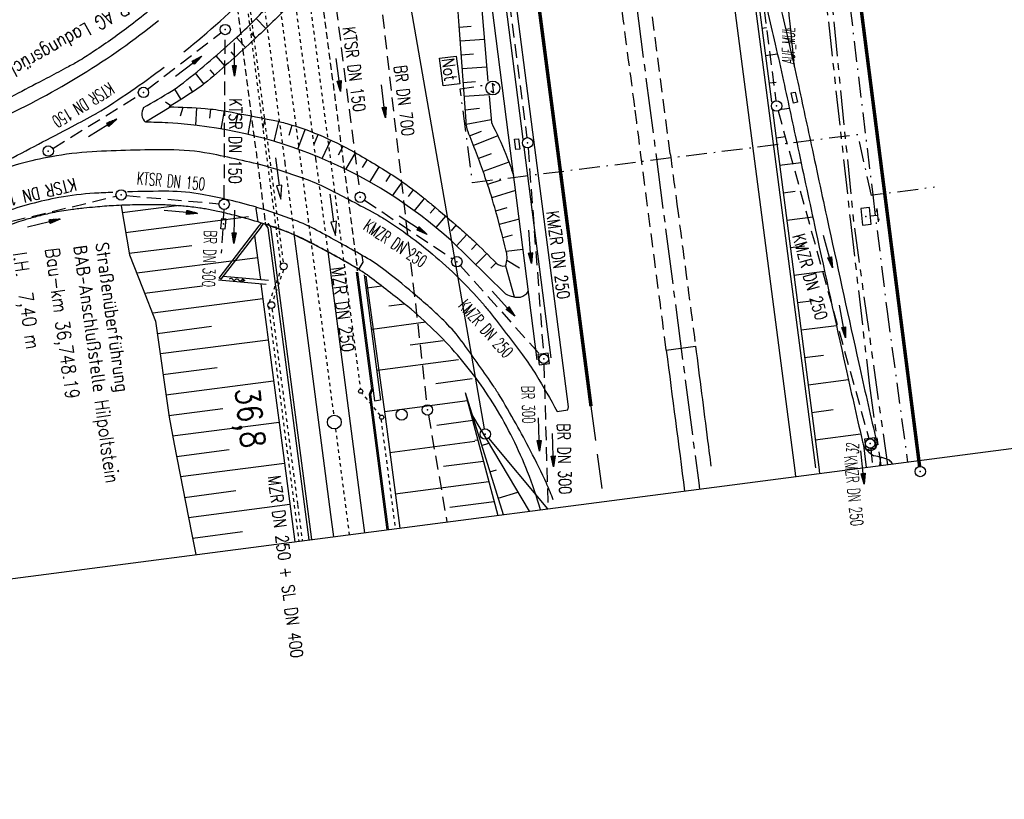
# Model space of a CAD drawing. Extents: x 445979 to 446615, y 447871 to 449065.
# Tile 8 of 47: x 446261 to 446403, y 447871 to 447984. Entities that reach past the tile are written whole.
import ezdxf
from ezdxf.enums import TextEntityAlignment as Align

# ---------------------------------------------------------------- set-up
doc = ezdxf.new("R2010")
doc.units = 0
doc.header["$LTSCALE"] = 2
doc.header["$MEASUREMENT"] = 0
for name, pattern in [('ACAD_ISO03W100', [0.5, 0.25, -0.25]), ('ACAD_ISO10W100W', [0.5, 0.25, -0.25]), ('ACHSE', [5.5, 4, -0.5, 0.5, -0.5]), ('AUSGEZOGEN', [0]), ('BAB-FM2', [2.6, 1.5, -0.5, 0.1, -0.5]), ('EINAUSFÄDELUNG', [3.5, 2.5, -1]), ('GESTRICH-X2', [1.5, 1, -0.5]), ('GESTRICHELT', [0.75, 0.5, -0.25]), ('PHANTOMX2', [5, 2.5, -0.5, 0.5, -0.5, 0.5, -0.5]), ('STRICHLINIEX2', [0.5, 0.25, -0.25])]:
    doc.linetypes.add(name, pattern=pattern)
doc.layers.get('0').update_dxf_attribs({"linetype": 'AUSGEZOGEN'})
for name, color, linetype in [('200-GRENZL-BAB', 7, 'AUSGEZOGEN'), ('200-GRENZP-BAB', 7, 'AUSGEZOGEN'), ('ACHSETOP', 250, 'ACHSE'), ('ANMERKUNG', 7, 'CONTINUOUS'), ('BAB_FM', 5, 'BAB-FM2'), ('BAUWOTOP', 250, 'AUSGEZOGEN'), ('BAUWUTOP', 250, 'GESTRICHELT'), ('BOESCHG', 250, 'AUSGEZOGEN'), ('DB-Bahnachse', 7, 'CONTINUOUS'), ('DB-Boeschungen', 15, 'CONTINUOUS'), ('DB-Gleisachse', 7, 'CONTINUOUS'), ('DB-Ingenieurbauwerke', 15, 'CONTINUOUS'), ('DB-Kabelanlagen', 15, 'CONTINUOUS'), ('DB-Tiefenentwässerung', 15, 'CONTINUOUS'), ('DURCHL', 200, 'GESTRICH-X2'), ('EINAUSF', 250, 'EINAUSFÄDELUNG'), ('FBRTOP', 250, 'AUSGEZOGEN'), ('KANAL', 7, 'GESTRICH-X2'), ('LAERMWAND', 1, 'AUSGEZOGEN'), ('Lichtwellenleiter COLT', 46, 'PHANTOMX2'), ('Lichtwellenleiter GLH', 46, 'PHANTOMX2'), ('MS-UEBERFAHRT', 250, 'GESTRICH-X2'), ('MULDE', 250, 'AUSGEZOGEN'), ('NS', 5, 'AUSGEZOGEN'), ('PFEIL', 7, 'CONTINUOUS'), ('PFEILTOP', 200, 'AUSGEZOGEN'), ('Planeinteilung', 250, 'CONTINUOUS'), ('SCHSYMBOL', 200, 'AUSGEZOGEN'), ('SIGNATUR', 4, 'AUSGEZOGEN'), ('TEXTO', 4, 'CONTINUOUS')]:
    doc.layers.add(name, color=color, linetype=linetype)
doc.styles.add('ROMANS', font='romans.shx', dxfattribs={"width": 0.8})

# ---------------------------------------------------------------- blocks, each defined once
blk = doc.blocks.new('SK')
for p, q in [((-1.35, 2.37), (1.38, 2.38)), ((-1.35, 2.38), (-0.78, 2.18)), ((-0.01, 0.87), (0, 2.37)), ((0.82, 2.58), (1.38, 2.38))]:
    blk.add_line(p, q)
blk.add_lwpolyline([(-1.76, -0.91), (1.74, -0.91), (1.74, 0.89), (-1.76, 0.89)], close=True)
blk.add_point((0, 0))
blk = doc.blocks.new('20')
blk.add_lwpolyline([(-0.75, -0.75), (0.75, -0.75), (0.75, 0.75), (-0.75, 0.75)], close=True)
blk.add_circle((0, 0), 0.676)
blk.add_point((0, 0))
blk = doc.blocks.new('GST')
at = {"color": 0}
blk.add_circle((0, 0), 0.75, dxfattribs=at)
blk.add_point((0, 0), dxfattribs=at)
blk = doc.blocks.new('10')
blk.add_blockref('GST', (0, 0))
blk = doc.blocks.new('17')
blk.add_lwpolyline([(-0.76, -1.22), (0.75, -1.22), (0.75, -1.8), (-0.76, -1.8)], close=True)
blk.add_blockref('GST', (0, 0))
blk = doc.blocks.new('30')
at = {"color": 0}
for p, q in [((-0.75, -0.29), (-0.75, 0.29)), ((-0.75, 0.29), (0.75, 0.29)), ((0.75, 0.29), (0.75, -0.29)), ((0.75, -0.29), (-0.75, -0.29))]:
    blk.add_line(p, q, dxfattribs=at)
blk.add_point((0, 0), dxfattribs=at)
blk = doc.blocks.new('PFEIL2')
at = {"color": 0}
for p, q in [((0.88, 0), (-2.4, -0.01)), ((0.88, -0.27), (0.88, 0.28)), ((0.88, 0.28), (2.43, 0.01)), ((0.91, 0.27), (0.88, 0.26)), ((0.97, 0.26), (0.88, 0.25)), ((1.02, 0.25), (0.88, 0.23)), ((1.07, 0.24), (0.88, 0.21)), ((1.13, 0.23), (0.88, 0.19)), ((1.18, 0.22), (0.88, 0.17)), ((1.24, 0.21), (0.88, 0.15)), ((1.29, 0.21), (0.88, 0.14)), ((1.34, 0.2), (0.88, 0.12)), ((1.4, 0.19), (0.88, 0.1)), ((1.45, 0.18), (0.88, 0.08)), ((1.51, 0.17), (0.88, 0.06)), ((1.56, 0.16), (0.88, 0.04)), ((1.61, 0.15), (0.88, 0.02)), ((1.67, 0.14), (0.88, 0.01)), ((1.72, 0.13), (0.88, -0.01)), ((1.78, 0.12), (0.88, -0.03)), ((1.83, 0.11), (0.88, -0.05)), ((1.88, 0.1), (0.88, -0.07)), ((1.94, 0.09), (0.88, -0.09)), ((2.05, 0.08), (0.88, -0.12)), ((1.99, 0.08), (0.88, -0.11)), ((2.1, 0.07), (0.88, -0.14)), ((2.15, 0.06), (0.88, -0.16)), ((2.21, 0.05), (0.88, -0.18)), ((2.26, 0.04), (0.88, -0.2)), ((2.32, 0.03), (0.88, -0.22)), ((2.37, 0.02), (0.88, -0.23)), ((2.42, 0.01), (0.88, -0.25)), ((2.43, 0.01), (0.88, -0.27))]:
    blk.add_line(p, q, dxfattribs=at)
blk = doc.blocks.new('1135420')
blk.add_line((1135, 0), (1135, 297))

msp = doc.modelspace()

# ---------------------------------------------------------------- linework, layer by layer
at = {"layer": '200-GRENZL-BAB', "const_width": 0.5, "flags": 128}
msp.add_lwpolyline([(446367.03, 448103.35), (446390.55, 447919.38)], dxfattribs=at)
at = {"layer": '200-GRENZL-BAB', "flags": 128}
for points in [[(446327.65, 447924.79), (446312.67, 448010.8)], [(446328.26, 447923.47), (446336.77, 447913.24)]]:
    msp.add_lwpolyline(points, dxfattribs=at)
at = {"layer": 'ACHSETOP'}
for p, q in [((446342.49, 448040.96), (446358.62, 447917)), ((446358.62, 447917), (446358.74, 447916.1))]:
    msp.add_line(p, q, dxfattribs=at)
at = {"layer": 'BAB_FM'}
for p, q in [((446383.77, 447958.62), (446385.86, 447941.75)), ((446385.86, 447941.75), (446388.8, 447920.01))]:
    msp.add_line(p, q, dxfattribs=at)
at = {"layer": 'BAB_FM', "flags": 128}
for points in [[(446328.48, 448388.07), (446334.15, 448332.34), (446337.82, 448319.71), (446341.47, 448288.92), (446347.67, 448239.31), (446353.75, 448189.68), (446361.43, 448140.25), (446365.22, 448110.78), (446367.72, 448090.65), (446373.64, 448041), (446379.82, 447991.38), (446383.77, 447958.62), (446392.69, 447959.78)], [(446383.77, 447958.62), (446383.6, 447958.53), (446381.63, 447967.32), (446325.95, 447960.38), (446324.15, 447973.95), (446328.01, 447974.56)]]:
    msp.add_lwpolyline(points, dxfattribs=at)
at = {"layer": 'BAUWOTOP'}
for p, q in [((446294.69, 447956.66), (446294.74, 447956.82)), ((446294.94, 447954.71), (446294.69, 447956.66)), ((446295.44, 447954.55), (446294.94, 447954.71)), ((446295.1, 447954.14), (446295.44, 447954.55)), ((446295.38, 447954.01), (446295.73, 447954.46)), ((446310.15, 447948.89), (446310.01, 447949.87)), ((446309.58, 447947.95), (446310.15, 447948.89)), ((446309.3, 447947.65), (446309.27, 447948.01)), ((446309.6, 447947.68), (446309.58, 447947.95))]:
    msp.add_line(p, q, dxfattribs=at)
for points in [[(446310.01, 447949.87, 0.000041), (446310.01, 447949.87, 0.003458), (446306.76, 447951.69, 0.003411), (446303.45, 447953.5, 0.031658), (446300.21, 447954.97, 0.019835), (446294.74, 447956.82)], [(446309.27, 447948.01, 0.002655), (446309.02, 447948.15, 0.003458), (446305.8, 447949.96, 0.003411), (446302.51, 447951.75, 0.031658), (446299.51, 447953.12, 0.011719), (446295.73, 447954.46)]]:
    msp.add_lwpolyline(points, format="xyb", dxfattribs=at)
at = {"layer": 'BAUWOTOP', "flags": 128}
msp.add_lwpolyline([(446295.38, 447954.01), (446289.57, 447946.45), (446289.35, 447946.58), (446295.1, 447954.14)], dxfattribs=at)
at = {"layer": 'BAUWUTOP'}
for p, q in [((446301.11, 448010.41), (446309.27, 447948.01)), ((446290.57, 447996.14), (446296.03, 447954.36))]:
    msp.add_line(p, q, dxfattribs=at)
at = {"layer": 'BOESCHG'}
for p, q in [((446294.67, 447984.1), (446296.05, 447982.66)), ((446325.76, 447982.94), (446324.03, 447982.82)), ((446367.76, 447982.73), (446368.41, 447982.82)), ((446371.91, 447982.64), (446371.18, 447982.54)), ((446291.82, 447981.37), (446293.14, 447979.93)), ((446293.93, 447982), (446294.6, 447981.28)), ((446327.66, 447981.07), (446324.17, 447980.82)), ((446372.09, 447980.75), (446371.87, 447980.72)), ((446288.86, 447978.73), (446290.16, 447977.25)), ((446291, 447979.31), (446291.65, 447978.58)), ((446326.07, 447978.95), (446324.31, 447978.83)), ((446368.27, 447978.76), (446369.99, 447978.99)), ((446288, 447976.69), (446288.66, 447975.94)), ((446327.99, 447977.08), (446324.46, 447976.83)), ((446285.88, 447976.23), (446287.13, 447974.64)), ((446282.87, 447973.9), (446283.81, 447972.41)), ((446284.97, 447974.28), (446285.49, 447973.49)), ((446326.38, 447974.96), (446324.6, 447974.84)), ((446368.78, 447974.8), (446369.83, 447974.93)), ((446328.33, 447973.1), (446324.74, 447972.84)), ((446282.35, 447971.36), (446278.69, 447969.13)), ((446282.33, 447971.5), (446281.58, 447972.04)), ((446283.73, 447970.03), (446284.11, 447971.3)), ((446284.11, 447971.3), (446284.11, 447971.3)), ((446285.94, 447968.68), (446286.11, 447971.19)), ((446286.1, 447971.19), (446286.11, 447971.19)), ((446287.96, 447969.73), (446288.1, 447971.03)), ((446288.1, 447971.03), (446288.1, 447971.03)), ((446326.97, 447971.09), (446324.88, 447970.85)), ((446370.66, 447971.01), (446371.73, 447971.14)), ((446289.63, 447968.14), (446290.08, 447970.76)), ((446290.08, 447970.76), (446290.08, 447970.76)), ((446291.8, 447969.09), (446292.05, 447970.4)), ((446292.05, 447970.4), (446292.05, 447970.4)), ((446293.5, 447967.35), (446294.01, 447970.03)), ((446294.01, 447970.03), (446294.01, 447970.03)), ((446295.7, 447968.26), (446295.98, 447969.65)), ((446295.98, 447969.65), (446295.98, 447969.65)), ((446325.04, 447968.85), (446328.63, 447969.52)), ((446282.7, 447968.98), (446282.7, 447968.97)), ((446284.69, 447968.81), (446284.69, 447968.81)), ((446286.68, 447968.59), (446286.68, 447968.58)), ((446288.66, 447968.3), (446288.66, 447968.3)), ((446297.26, 447966.35), (446297.93, 447969.24)), ((446297.93, 447969.24), (446297.93, 447969.24)), ((446299.42, 447967.27), (446299.86, 447968.72)), ((446299.86, 447968.72), (446299.86, 447968.72)), ((446300.72, 447965.22), (446301.76, 447968.09)), ((446301.76, 447968.09), (446301.76, 447968.09)), ((446290.63, 447967.96), (446290.63, 447967.96)), ((446292.59, 447967.56), (446292.59, 447967.56)), ((446294.54, 447967.1), (446294.54, 447967.1)), ((446303.04, 447965.97), (446303.62, 447967.36)), ((446303.62, 447967.36), (446303.62, 447967.36)), ((446325.51, 447967.18), (446327.26, 447967.85)), ((446329.61, 447967.15), (446326.08, 447965.76)), ((446369.81, 447966.86), (446371.19, 447967.04)), ((446296.47, 447966.58), (446296.47, 447966.58)), ((446298.39, 447966.01), (446298.38, 447966)), ((446300.28, 447965.37), (446300.28, 447965.37)), ((446304.2, 447963.87), (446305.45, 447966.55)), ((446305.45, 447966.55), (446305.45, 447966.55)), ((446306.59, 447964.39), (446307.25, 447965.67)), ((446307.25, 447965.66), (446307.25, 447965.67)), ((446302.16, 447964.69), (446302.16, 447964.68)), ((446304.02, 447963.94), (446304.02, 447963.94)), ((446307.65, 447962.29), (446309.01, 447964.72)), ((446309.01, 447964.72), (446309.01, 447964.72)), ((446328.62, 447964.57), (446326.79, 447963.89)), ((446305.85, 447963.14), (446305.85, 447963.14)), ((446310.06, 447962.57), (446310.74, 447963.72)), ((446310.74, 447963.72), (446310.74, 447963.72)), ((446311.09, 447960.48), (446312.45, 447962.69)), ((446312.45, 447962.69), (446312.45, 447962.69)), ((446331.2, 447963.33), (446327.48, 447962.01)), ((446370.32, 447962.9), (446373.41, 447963.3)), ((446307.66, 447962.29), (446307.66, 447962.29)), ((446309.44, 447961.38), (446309.44, 447961.38)), ((446313.46, 447960.56), (446314.14, 447961.62)), ((446314.14, 447961.62), (446314.14, 447961.62)), ((446311.19, 447960.42), (446311.19, 447960.42)), ((446314.4, 447958.48), (446315.81, 447960.51)), ((446315.81, 447960.51), (446315.81, 447960.51)), ((446330.01, 447960.74), (446328.12, 447960.12)), ((446312.92, 447959.41), (446312.92, 447959.41)), ((446314.61, 447958.34), (446314.61, 447958.34)), ((446316.71, 447958.38), (446317.43, 447959.34)), ((446317.43, 447959.33), (446317.43, 447959.34)), ((446332.13, 447959.24), (446328.73, 447958.21)), ((446370.84, 447958.93), (446372.55, 447959.15)), ((446316.27, 447957.23), (446316.27, 447957.23)), ((446317.55, 447956.32), (446319, 447958.1)), ((446319, 447958.1), (446319, 447958.1)), ((446319.83, 447955.98), (446320.54, 447956.82)), ((446320.53, 447956.82), (446320.54, 447956.82)), ((446330.88, 447956.74), (446329.28, 447956.29)), ((446317.9, 447956.07), (446317.9, 447956.07)), ((446320.68, 447953.9), (446322.06, 447955.53)), ((446322.06, 447955.53), (446322.06, 447955.53)), ((446371.35, 447954.96), (446375.1, 447955.45)), ((446319.49, 447954.86), (446319.49, 447954.86)), ((446322.9, 447953.42), (446323.59, 447954.23)), ((446323.59, 447954.23), (446323.59, 447954.23)), ((446332.66, 447955.13), (446329.81, 447954.36)), ((446321.05, 447953.6), (446321.05, 447953.6)), ((446323.62, 447951.28), (446325.1, 447952.92)), ((446325.1, 447952.92), (446325.1, 447952.92)), ((446331.67, 447952.78), (446330.32, 447952.43)), ((446322.57, 447952.3), (446322.56, 447952.29)), ((446325.78, 447950.74), (446326.56, 447951.55)), ((446326.56, 447951.55), (446326.56, 447951.55)), ((446371.87, 447951), (446373.91, 447951.26)), ((446324, 447950.91), (446324, 447950.91)), ((446326.4, 447948.55), (446327.99, 447950.16)), ((446330.81, 447950.49), (446333.21, 447950.77)), ((446325.43, 447949.51), (446325.43, 447949.5)), ((446329.37, 447948.78), (446328.61, 447948.03)), ((446330.7, 447948.37), (446331.95, 447943.88)), ((446330.92, 447949.21), (446332.71, 447948.09)), ((446326.86, 447948.1), (446326.86, 447948.1)), ((446372.38, 447947.03), (446376.8, 447947.6)), ((446328.28, 447946.7), (446328.28, 447946.7)), ((446329.71, 447945.3), (446329.71, 447945.3)), ((446372.89, 447943.06), (446375.28, 447943.37)), ((446373.41, 447939.1), (446378.52, 447939.76)), ((446373.92, 447935.13), (446376.65, 447935.48)), ((446374.43, 447931.16), (446380.26, 447931.92)), ((446374.95, 447927.19), (446378.05, 447927.6)), ((446326.08, 447926.24), (446326.13, 447926.26)), ((446375.46, 447923.23), (446382.04, 447924.08)), ((446327.26, 447922.42), (446328.28, 447922.74)), ((446382.45, 447922.43), (446382.81, 447919.23)), ((446384.9, 447920.71), (446384.74, 447919.48)), ((446328.45, 447918.6), (446329.41, 447918.9)), ((446329.63, 447914.78), (446332.47, 447915.66))]:
    msp.add_line(p, q, dxfattribs=at)
for points in [[(446278.41, 447971.25, 0.012461), (446282.44, 447973.63, 0.027773), (446284.16, 447974.84, 0.018359), (446291.88, 447981.42, 0.022931), (446297.6, 447987.19, 0.039141), (446304.51, 447996.12, 0.018467), (446316.85, 448016.59, 0.022264), (446318.22, 448019.33, 0.009285), (446321.06, 448026.1)], [(446320.04, 448018.62, -0.003356), (446319.24, 448016.58, -0.010454), (446318.96, 448015.93, -0.012053), (446314.78, 448007.18, -0.017159), (446311.48, 448001.21, -0.033766), (446306.93, 447994.65, -0.022769), (446299.13, 447985.74, -0.014153), (446294.43, 447981.12, -0.010251), (446287.64, 447975.06, -0.029636), (446286.12, 447973.91, -0.011868), (446282.11, 447971.36)], [(446325.04, 447968.85, -0.01224), (446325, 447969.26, -0.000234), (446323.5, 447990.33, -0.00114), (446322.72, 448001.63, -0.000776), (446321.65, 448018.22)], [(446282.11, 447971.36, -0.0145), (446287.32, 447971.1, -0.024782), (446290.35, 447970.71, -0.005358), (446297.12, 447969.42, -0.0182), (446299.09, 447968.94, -0.032368), (446303.69, 447967.33, -0.027198), (446308.89, 447964.78, -0.017776), (446314.76, 447961.22, -0.024683), (446318.75, 447958.3, -0.00499), (446320.06, 447957.22, -0.001574), (446324.15, 447953.75, -0.013595), (446326.08, 447952.01, -0.007667), (446329.37, 447948.78)], [(446281.91, 447969.02, 0.011966), (446278.71, 447969.13)], [(446327.96, 447947.02), (446322.86, 447952.03, 0.17045), (446281.91, 447969.02)], [(446330.81, 447950.49, 0.009212), (446329.14, 447956.81, 0.013421), (446327.79, 447961.1, 0.014823), (446325.42, 447967.41, -0.067431), (446325.04, 447968.85, -0.01224)], [(446328.66, 447969.08, -0.024393), (446330.75, 447964.5, -0.015551), (446331.84, 447961.49, -0.033869)], [(446330.72, 447944.3), (446327.96, 447947.02, 0.17045)]]:
    msp.add_lwpolyline(points, format="xyb", dxfattribs=at)
for points in [[(446324.46, 448019.35), (446328.16, 447975.04)], [(446367.46, 447985.05), (446369.14, 447972.06)], [(446328.34, 447972.95), (446328.66, 447969.08)], [(446369.29, 447970.86), (446375.98, 447919.26)], [(446324.89, 447930.07), (446330.37, 447912.41)], [(446324.89, 447930.07), (446329.6, 447912.31)], [(446325.94, 447926.69), (446334.11, 447912.89)], [(446375.98, 447919.26), (446376.09, 447918.36)]]:
    msp.add_lwpolyline(points, dxfattribs=at)
for centre, radius, start, end in [((445390.67, 447883.65), 986.22, 5.43895, 6.60065), ((446279.82, 447970.35), 1.67, 147.6275, 227.2607), ((446327.76, 447949.58), 3.18, 337.6244, 16.5375), ((446330.41, 447949.79), 1.45, 224.34, 281.709), ((446332.65, 447947.91), 4.09, 241.969, 273.4159), ((446332.11, 447946), 2.31, 289.9179, 324.7277), ((446385.64, 447924.23), 3.71, 215.5716, 242.9894), ((446381.09, 447906.53), 14.68, 69.6341, 78.7582), ((446381.24, 447916.02), 6.55, 34.5266, 40.7511)]:
    msp.add_arc(centre, radius, start, end, dxfattribs=at)
at = {"layer": 'DB-Bahnachse', "linetype": 'ACAD_ISO10W100W'}
for points in [[(446293.12, 448024.08), (446299.3, 447976.85)], [(446299.3, 447977.07), (446305.87, 447926.79)], [(446306.13, 447924.81), (446308.13, 447909.51)]]:
    msp.add_lwpolyline(points, dxfattribs=at)
at = {"layer": 'DB-Bahnachse', "linetype": 'Continuous'}
msp.add_circle((446305.97, 447925.79), 1, dxfattribs=at)
at = {"layer": 'DB-Boeschungen', "linetype": 'Continuous'}
for p, q in [((446312.83, 447945.43), (446310.65, 447945.14)), ((446316.13, 447942.84), (446313.85, 447942.54)), ((446319.21, 447940.23), (446311.43, 447939.19)), ((446321.69, 447937.53), (446316.95, 447936.9)), ((446323.91, 447934.8), (446312.2, 447933.24)), ((446326.72, 447923.18), (446326.29, 447923.15))]:
    msp.add_line(p, q, dxfattribs=at)
for points in [[(446275.16, 447957.03), (446276.35, 447949.98), (446278.26, 447945.19), (446280.13, 447940.38), (446282.08, 447926.52), (446282.83, 447922.58), (446285.34, 447909.79)], [(446275.32, 447956.1), (446283.23, 447957.1)], [(446293.58, 447955.43), (446275.8, 447953.14)], [(446294.44, 447952.78), (446294.49, 447952.37), (446295.17, 447947.42), (446295.29, 447946.39)], [(446276.32, 447950.18), (446285.4, 447951.33)], [(446294.9, 447949.55), (446277.44, 447947.3)], [(446310.5, 447946.86), (446313.32, 447926.58), (446315.42, 447910.46)], [(446278.56, 447944.42), (446286.94, 447945.48)], [(446295.37, 447945.78), (446295.79, 447942.46), (446297.59, 447928.58), (446298.14, 447924.61), (446300.25, 447908.49)], [(446295.65, 447943.6), (446279.73, 447941.54)], [(446280.4, 447938.6), (446288.23, 447939.64)], [(446296.42, 447937.65), (446280.83, 447935.63)], [(446281.2, 447932.66), (446289.03, 447933.69)], [(446297.19, 447931.7), (446281.63, 447929.69)], [(446325.91, 447932.04), (446320.63, 447931.34)], [(446313.21, 447927.32), (446325.2, 447928.92)], [(446282.05, 447926.72), (446289.84, 447927.75)], [(446298, 447925.75), (446282.58, 447923.76)], [(446325.97, 447926), (446320.8, 447925.31)], [(446314, 447921.37), (446326.29, 447923.02)], [(446283.15, 447920.81), (446290.78, 447921.82)], [(446298.75, 447919.8), (446283.73, 447917.86)], [(446327.53, 447920.11), (446321.73, 447919.37)], [(446314.77, 447915.42), (446328.31, 447917.19)], [(446284.3, 447914.9), (446291.73, 447915.89)], [(446329.09, 447914.25), (446322.66, 447913.44)], [(446299.55, 447913.86), (446284.92, 447911.96)], [(446285.35, 447909.8), (446285.96, 447906.63)], [(446285.5, 447909.01), (446292.68, 447909.96)]]:
    msp.add_lwpolyline(points, dxfattribs=at)
at = {"layer": 'DB-Gleisachse', "linetype": 'ACAD_ISO03W100'}
for p, q in [((446295.12, 447991.44), (446298.81, 447963.24)), ((446299.58, 447992.02), (446303.26, 447963.87)), ((446303.26, 447963.87), (446303.27, 447963.82)), ((446303.27, 447963.82), (446304.97, 447950.81)), ((446298.81, 447963.24), (446300.14, 447953.05))]:
    msp.add_line(p, q, dxfattribs=at)
at = {"layer": 'DB-Gleisachse', "linetype": 'Continuous'}
for p, q in [((446300.14, 447953.05), (446301.09, 447945.72)), ((446304.97, 447950.81), (446305.56, 447946.31)), ((446301.09, 447945.72), (446305.44, 447912.44)), ((446305.56, 447946.31), (446309.9, 447913.02)), ((446309.9, 447913.02), (446310.32, 447909.8)), ((446305.44, 447912.44), (446305.86, 447909.22))]:
    msp.add_line(p, q, dxfattribs=at)
msp.add_arc((446302.04, 447954.69), 0.193, 344.3055, 30.589, dxfattribs=at)
at = {"layer": 'DB-Ingenieurbauwerke', "linetype": 'Continuous'}
for p, q in [((446289.91, 447946.9), (446296.45, 447946.28)), ((446309.34, 447947.44), (446311.77, 447928.86)), ((446310.3, 447947.06), (446312.66, 447928.98)), ((446289.25, 447946.35), (446296.11, 447945.71)), ((446292.56, 447946.3), (446292.67, 447946.29)), ((446292.65, 447946.11), (446292.69, 447946.47)), ((446293.02, 447946.26), (446292.65, 447946.11)), ((446292.69, 447946.47), (446293.02, 447946.26)), ((446311.77, 447928.86), (446312.66, 447928.98))]:
    msp.add_line(p, q, dxfattribs=at)
msp.add_lwpolyline([(446290.82, 447946.47, -0.571882), (446291.25, 447946.43, 0.571882), (446291.69, 447946.39, -0.571882), (446292.12, 447946.34, 0.571882), (446292.56, 447946.3)], format="xyb", dxfattribs=at)
at = {"layer": 'DB-Kabelanlagen', "linetype": 'Continuous'}
for p, q in [((446295.99, 447954.7), (446296.04, 447954.29)), ((446296.04, 447954.29), (446296.38, 447953.84)), ((446296.38, 447953.84), (446301.6, 447913.93)), ((446296.41, 447954.56), (446296.42, 447954.44)), ((446296.42, 447954.44), (446296.77, 447954)), ((446296.77, 447954), (446302, 447913.98)), ((446309.13, 447947.44), (446311.33, 447930.6)), ((446311.33, 447930.6), (446310.99, 447929.79)), ((446310.99, 447929.79), (446313.55, 447910.22)), ((446311.54, 447930.57), (446311.21, 447929.76)), ((446311.21, 447929.76), (446313.76, 447910.24)), ((446301.6, 447913.93), (446302.28, 447908.75)), ((446302, 447913.98), (446302.67, 447908.8))]:
    msp.add_line(p, q, dxfattribs=at)
at = {"layer": 'DB-Tiefenentwässerung', "linetype": 'STRICHLINIEX2'}
for p, q in [((446298.25, 447948.61), (446291.31, 448002.07)), ((446296.6, 447943.1), (446298.3, 447947.93))]:
    msp.add_line(p, q, dxfattribs=at)
at = {"layer": 'DB-Tiefenentwässerung', "linetype": 'ACAD_ISO03W100'}
for p, q in [((446291.62, 448002), (446298.58, 447948.79)), ((446302.45, 447986.28), (446309.73, 447930.55)), ((446298.63, 447947.8), (446297.04, 447943.16)), ((446296.95, 447942.19), (446300.66, 447913.81)), ((446312.63, 447926.73), (446309.96, 447930.02)), ((446300.66, 447913.81), (446301.33, 447908.63))]:
    msp.add_line(p, q, dxfattribs=at)
at = {"layer": 'DB-Tiefenentwässerung', "linetype": 'Continuous'}
for points in [[(446297.46, 447963.96), (446298, 447960), (446297.6, 447959.95), (446298.26, 447958.02), (446298.39, 447960.05), (446298, 447960)], [(446305.34, 447958.72), (446305.87, 447954.75), (446305.48, 447954.7), (446306.14, 447952.77), (446306.27, 447954.81), (446305.87, 447954.75)]]:
    msp.add_lwpolyline(points, dxfattribs=at)
at = {"layer": 'DB-Tiefenentwässerung', "linetype": 'STRICHLINIEX2'}
msp.add_lwpolyline([(446296.44, 447942.54), (446298.24, 447928.66), (446298.74, 447924.69), (446300.85, 447908.56)], dxfattribs=at)
at = {"layer": 'DB-Tiefenentwässerung', "linetype": 'ACAD_ISO03W100'}
msp.add_lwpolyline([(446312.71, 447926.21), (446314.78, 447910.38)], dxfattribs=at)
at = {"layer": 'DB-Tiefenentwässerung', "linetype": 'Continuous'}
for centre, radius in [((446298.64, 447948.3), 0.5), ((446296.88, 447942.69), 0.5), ((446309.77, 447930.25), 0.3), ((446315.69, 447926.87), 0.8), ((446312.82, 447926.49), 0.3)]:
    msp.add_circle(centre, radius, dxfattribs=at)
at = {"layer": 'DURCHL'}
for p, q in [((446336.25, 447934.16), (446336.84, 447913.25)), ((446383.51, 447921.94), (446383.77, 447919.36))]:
    msp.add_line(p, q, dxfattribs=at)
at = {"layer": 'EINAUSF'}
msp.add_line((446343.06, 447928.09), (446344.74, 447915.19), dxfattribs=at)
at = {"layer": 'FBRTOP'}
for p, q in [((446356.37, 448042.76), (446372.5, 447918.81)), ((446353.94, 447936.17), (446358.17, 447936.78)), ((446338.17, 447927.32), (446339.73, 447927.54)), ((446339.73, 447927.54), (446339.83, 447928)), ((446372.5, 447918.81), (446372.62, 447917.91))]:
    msp.add_line(p, q, dxfattribs=at)
at = {"layer": 'FBRTOP', "const_width": 0.5}
for points in [[(446307.97, 448414.63, 0.000001), (446312.81, 448377.44, -0.000001), (446317.65, 448340.25), (446324.1, 448290.67), (446343.46, 448141.93, -0.000003), (446347.78, 448108.74, 0.000004)], [(446280.2, 448411.01, 0.000001), (446285.04, 448373.83, -0.000001), (446289.88, 448336.64), (446296.34, 448287.06), (446297.94, 448274.7, -0.000004)], [(446327.09, 448050.8, 0.000001), (446328.6, 448039.15), (446343.06, 447928.09)]]:
    msp.add_lwpolyline(points, format="xyb", dxfattribs=at)
at = {"layer": 'FBRTOP'}
for points in [[(446298.19, 448239.42, 0.000002), (446300.71, 448220.06, -0.000009), (446301.39, 448214.83, -0.000327)], [(446351.59, 448102.71, -0.000001), (446352.89, 448092.73, 0.000004), (446359.34, 448043.15), (446375.48, 447919.2)], [(446249.95, 447959.13, 0.003681), (446258.32, 447963.4, 0.001181), (446268.08, 447968.51, 0.00206), (446271.58, 447970.37, 0.035983)], [(446296.4, 447962.7, 0.014765), (446287.95, 447964.6, 0.043967), (446282.06, 447965.14, 0.015164), (446270.96, 447964.85, 0.031609), (446265.09, 447964.14, 0.039689), (446256.09, 447961.72, 0.021697), (446251, 447959.66, 0.00329)], [(446273.94, 447958.98, 0.003737), (446271.3, 447958.85, 0.031609), (446266.18, 447958.24, 0.039689), (446258.1, 447956.07, 0.03809), (446250.13, 447952.53, 0.031253), (446243.69, 447948.52, 0.027407), (446236.94, 447943.13, 0.033988), (446230.62, 447936.66, 0.041788), (446226.32, 447930.68, 0.038039), (446222.84, 447923.71, 0.047655)], [(446294.71, 447956.83, 0.026463), (446286.87, 447958.69, 0.043967), (446282.04, 447959.14, 0.008428), (446276.07, 447959.06, 0.031609)], [(446317.35, 447944.42, 0.018545), (446312.93, 447947.98, 0.034658), (446310, 447949.88, 0.003458)]]:
    msp.add_lwpolyline(points, format="xyb", dxfattribs=at)
at = {"layer": 'FBRTOP', "flags": 128}
msp.add_lwpolyline([(446339.83, 447928), (446338.12, 447941.05), (446334.64, 447967.68), (446331.71, 447990.48), (446328.5, 448015.22), (446325.33, 448039.65), (446323.9, 448050.5)], dxfattribs=at)
msp.add_lwpolyline([(446296.4, 447962.7, -0.017379), (446302.05, 447960.83, -0.030431), (446305.16, 447959.46, -0.004275), (446311.85, 447955.95, -0.018405), (446313.36, 447955.06, -0.017047), (446316.79, 447952.71, -0.016533), (446320.16, 447950.06, -0.018933), (446323.96, 447946.6, -0.019638), (446327.36, 447942.99, -0.014279), (446328.47, 447941.64, -0.003231), (446333.16, 447935.5, -0.024205), (446335.12, 447932.61, -0.013794), (446338.17, 447927.32)], format="xyb", dxfattribs=at)
at = {"layer": 'FBRTOP'}
for centre, radius, start, end in [((446204.55, 448078.66), 127.36, 308.7356, 314.8851), ((446211.86, 448069.43), 109.76, 294.5934, 308.7445), ((446204.55, 448078.66), 127.36, 301.7526, 307.1065), ((446273.96, 447891.6), 68.36, 45.2785, 50.5922), ((446306.75, 447924.71), 21.76, 35.8527, 45.2785), ((445916.37, 447642.62), 503.4, 34.9905, 35.8527), ((472551.2, 451261.8), 26403.23, 187.234602, 187.264581), ((556805.86, 462317), 111384.18, 187.4181746, 187.4287323), ((446308.27, 447916.93), 25.03, 31.1232, 34.9905), ((446189.45, 447845.19), 163.83, 29.3584, 31.1232), ((446224.21, 447864.75), 123.94, 27.3294, 29.3584), ((448240.57, 448162.81), 1895.87, 187.26458, 187.37646), ((446228.93, 447867.18), 118.64, 24.7654, 27.3294), ((446312.5, 447905.74), 26.6, 19.3492, 24.7654)]:
    msp.add_arc(centre, radius, start, end, dxfattribs=at)
at = {"layer": 'KANAL'}
for p, q in [((446363.44, 448021.06), (446369.78, 447972.22)), ((446327.38, 448016.09), (446333.81, 447966.88)), ((446304.69, 447997.78), (446309.63, 447959.03)), ((446312.59, 447987.62), (446319.34, 447928.28)), ((446278.97, 447973.91), (446289.59, 447982.06)), ((446290.06, 447958.03), (446290.19, 447981.78)), ((446265.28, 447965.34), (446277.75, 447973.03)), ((446370.09, 447970.75), (446383.22, 447923.41)), ((446333.97, 447965.41), (446336.19, 447935.66)), ((446256.44, 447954.12), (446274.44, 447958.44)), ((446275.91, 447958.53), (446289.31, 447957.34)), ((446310.34, 447957.87), (446323.03, 447949.38)), ((446289.97, 447955.19), (446290.03, 447956.53)), ((446289.88, 447953.7), (446289.61, 447950.22)), ((446324.16, 447948.41), (446335.75, 447935.47)), ((446336.25, 447934.16), (446336.84, 447913.25)), ((446319.56, 447926.81), (446322.25, 447911.35)), ((446383.5, 447921.94), (446383.75, 447919.36))]:
    msp.add_line(p, q, dxfattribs=at)
at = {"layer": 'LAERMWAND'}
for points in [[(446254.58, 447970.34, -0.000001), (446246.41, 447966.17, -0.000041)], [(446282.37, 447987.93, -0.015673), (446276.56, 447983.16, -0.018115), (446271.27, 447979.39, -0.004007), (446269.26, 447978.1, -0.016869), (446268.78, 447977.81, -0.002425), (446267.12, 447976.92, -0.001483), (446264.41, 447975.48, -0.000416), (446256.13, 447971.14, -0.002386)], [(446244.53, 447965.21, -0.000018), (446240.21, 447963)], [(446335.77, 447913.11, 0.021162), (446333.89, 447918.59, 0.043878), (446329.21, 447928.04, 0.043935), (446323.35, 447935.96, 0.043139), (446316.08, 447942.88, 0.007244), (446310.7, 447947.05, 0.028738), (446309.27, 447948.01, 0.005075), (446306.45, 447949.62, 0.007241), (446304.45, 447950.7, 0.00646), (446301.14, 447952.38, 0.013372), (446299.51, 447953.12, 0.016804), (446297.69, 447953.83, 0.011362), (446294.94, 447954.71, 0.008266), (446291.45, 447955.69, 0.012634), (446289.14, 447956.23, 0.005048), (446287.33, 447956.59, 0.011364), (446286.52, 447956.72, 0.006235), (446285.4, 447956.87, 0.006253), (446284.29, 447956.98, 0.005291), (446283.37, 447957.05, 0.003642), (446282.03, 447957.14, 0.011134), (446279.94, 447957.2, 0.008479), (446277.2, 447957.18, 0.00806), (446274.08, 447957.06, 0.009393), (446271.41, 447956.86, 0.002298), (446269.78, 447956.69, 0.003843), (446268.81, 447956.59, 0.005115), (446267.85, 447956.46, 0.003721), (446266.54, 447956.27, 0.014097), (446265.22, 447956.03, 0.00916), (446263.19, 447955.55, 0.013514), (446261.3, 447955.02, 0.009948), (446258.77, 447954.18, 0.009488)]]:
    msp.add_lwpolyline(points, format="xyb", dxfattribs=at)
at = {"layer": 'Lichtwellenleiter COLT'}
for p, q in [((446372.99, 448023.38), (446380.55, 447954.75)), ((446380.55, 447954.75), (446383.26, 447931.41)), ((446383.26, 447931.41), (446384.93, 447919.51))]:
    msp.add_line(p, q, dxfattribs=at)
at = {"layer": 'Lichtwellenleiter GLH', "flags": 128}
msp.add_lwpolyline([(446345.59, 448223.38), (446349.37, 448205), (446351.75, 448188), (446354.23, 448182.37), (446356.42, 448177.4), (446370.04, 448153.97), (446371.29, 448151.93), (446372.8, 448149.72), (446377.7, 448141.66), (446380.87, 448136.98), (446391.15, 448125.3), (446392.66, 448123.74), (446401.88, 448112.58), (446402.25, 448105.07), (446398.36, 448098.19), (446387.59, 448086.58), (446383.8, 448082.18), (446371.75, 448072.65), (446368.99, 448069.13), (446368.37, 448064.04), (446370.59, 448040.47), (446373.47, 448021.62), (446377.99, 447985.08), (446381.03, 447954.46), (446385.89, 447919.63)], dxfattribs=at)
at = {"layer": 'MS-UEBERFAHRT'}
for points in [[(446358.17, 447936.78, -0.000108), (446355.47, 447957.27, -0.000304), (446354.52, 447964.54), (446347.94, 448015.13, 0.000002), (446344.63, 448040.54, -0.000001), (446341.32, 448065.94, -0.000006), (446338.79, 448085.29, -0.000009), (446337.15, 448097.87, -0.000638), (446336.78, 448100.78, 0.000973)], [(446332.56, 448100.23, 0.000016), (446333.93, 448089.76, 0.000061), (446337.18, 448064.95, -0.000163), (446340.43, 448040.14), (446347.04, 447989.34, -0.000094), (446349.38, 447971.34, -0.000048), (446353.94, 447936.17)]]:
    msp.add_lwpolyline(points, format="xyb", dxfattribs=at)
at = {"layer": 'MULDE'}
for points in [[(446355.32, 448101.68, 0.00006), (446355.87, 448097.23, 0.001804), (446368.91, 447994.71, 0.020373), (446370.46, 447985.76, 0.006425), (446371.58, 447980.86, -0.005924), (446372.81, 447975.5, -0.000705), (446374.89, 447965.84, 0.000572), (446377.45, 447953.94, 0.001293), (446381.76, 447934.27, 0.002383), (446384.17, 447923.63, 0.000267), (446384.36, 447922.95, 0.000267)], [(446363.52, 448020.87, 0.000465), (446366.95, 447994.45, 0.020373), (446368.52, 447985.35, 0.006425), (446369.66, 447980.4, -0.005924), (446370.88, 447975.08, -0.000705), (446372.96, 447965.42, 0.000572), (446375.52, 447953.52, 0.001293), (446379.83, 447933.84, 0.002385), (446382.25, 447923.18, 0.009191), (446382.26, 447923.12, 0.00027), (446382.45, 447922.43, 0.00027)]]:
    msp.add_lwpolyline(points, format="xyb", dxfattribs=at)
at = {"layer": 'MULDE', "flags": 128}
for points in [[(446322.48, 448034.89), (446335.25, 447934.79)], [(446326.9, 448016.02), (446333.2, 447966.7)], [(446333.35, 447965.53), (446337.24, 447935.05)]]:
    msp.add_lwpolyline(points, dxfattribs=at)
at = {"layer": 'MULDE'}
msp.add_arc((446383.41, 447922.68), 0.988, 194.4988, 15.9454, dxfattribs=at)
at = {"layer": 'NS'}
for p, q in [((446328.79, 447974.76), (446329.18, 447974.47)), ((446328.79, 447974.76), (446328.97, 447973.37)), ((446328.58, 447973.67), (446328.97, 447973.37))]:
    msp.add_line(p, q, dxfattribs=at)
msp.add_lwpolyline([(446323.57, 447978.68), (446324.1, 447974.69), (446321.68, 447974.37), (446321.15, 447978.36)], close=True, dxfattribs=at)
msp.add_circle((446328.88, 447974.07), 1, dxfattribs=at)
at = {"layer": 'SCHSYMBOL'}
msp.add_lwpolyline([(446372.32, 447971.89), (446372.01, 447973.36), (446372.58, 447973.48), (446372.89, 447972)], close=True, dxfattribs=at)

# ---------------------------------------------------------------- block references
at = {"layer": '200-GRENZP-BAB', "rotation": 277.4472801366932}
for p in [(446327.78, 447924.05), (446390.65, 447918.64)]:
    msp.add_blockref('GST', p, dxfattribs=at)
at = {"layer": 'PFEIL'}
for p, rotation in [((446291.53, 447978.19), 269.6552000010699), ((446284.9, 447977.19), 37.57489999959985), ((446306.56, 447975.97), 277.225399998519), ((446313.06, 447972.15), 276.4933000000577), ((446272.48, 447968.29), 31.66280000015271), ((446263.97, 447954.53), 13.45500000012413), ((446283.76, 447956.16), 354.856199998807), ((446291.52, 447954.02), 267.8661000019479), ((446317.35, 447954.24), 326.2900000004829), ((446334.25, 447951.12), 274.2891999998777), ((446377.3, 447950.44), 285.5018999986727), ((446330.41, 447942.91), 311.8313999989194), ((446337.57, 447921.76), 271.5765000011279), ((446382.3, 447919.23), 275.5375000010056)]:
    msp.add_blockref('PFEIL2', p, dxfattribs=dict(at, rotation=rotation))
at = {"layer": 'PFEILTOP'}
for p, rotation in [((446379.4, 447940.35), 280.4258072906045), ((446335.54, 447924.01), 271.5765)]:
    msp.add_blockref('PFEIL2', p, dxfattribs=dict(at, rotation=rotation))
at = {"layer": 'Planeinteilung', "linetype": 'Continuous', "rotation": 277.4163263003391}
msp.add_blockref('1135420', (445978.58, 449011.19), dxfattribs=at)
at = {"layer": 'SCHSYMBOL'}
for name, p, rotation in [('10', (446290.2, 447982.52), 277.4164), ('10', (446278.39, 447973.43), 277.4164), ('GST', (446369.88, 447971.47), 97.41640000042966), ('17', (446333.9, 447966.15), 277.4164), ('10', (446264.63, 447964.95), 277.4164), ('10', (446275.16, 447958.61), 277.4164), ('10', (446290.05, 447957.27), 277.4164), ('10', (446309.71, 447958.28), 277.4164), ('30', (446289.94, 447954.45), 264.6400157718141), ('10', (446323.67, 447948.97), 277.4164), ('20', (446336.24, 447934.92), 277.4164), ('10', (446319.42, 447927.54), 277.4164), ('20', (446383.41, 447922.69), 277.4164)]:
    msp.add_blockref(name, p, dxfattribs=dict(at, rotation=rotation))
at = {"layer": 'SIGNATUR', "xscale": 0.6999999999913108, "yscale": 0.699999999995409, "zscale": 0.7, "rotation": 276.184585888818}
msp.add_blockref('SK', (446382.8, 447955.52), dxfattribs=at)

# ---------------------------------------------------------------- texts
at = {"layer": 'ANMERKUNG', "style": 'ROMANS', "oblique": 7, "width": 0.5}
for s, p in [('AUF_MUL', (446372.51, 447977.47)), ('32', (446381.76, 447921.15))]:
    msp.add_text(s, height=1.8, rotation=90, dxfattribs=at).set_placement(p)
at = {"layer": 'DB-Bahnachse', "linetype": 'Continuous', "style": 'ROMANS', "width": 0.8337}
msp.add_text('36,8', height=3.5, rotation=276.3016, dxfattribs=at).set_placement((446291.62, 447930.58))
at = {"layer": 'DB-Ingenieurbauwerke', "linetype": 'Continuous', "style": 'ROMANS', "width": 0.8337}
for s, p in [('BAB-Anschlußstelle Hilpoltstein', (446268.22, 447951.2)), ('Straßenüberführung', (446271.39, 447951.64)), ('l.H.  7,40 m', (446259.53, 447950.21)), ('Bau-km 36,748.19', (446264.19, 447950.81))]:
    msp.add_text(s, height=2, rotation=277.8659, dxfattribs=at).set_placement(p)
at = {"layer": 'DB-Tiefenentwässerung', "linetype": 'Continuous', "style": 'ROMANS', "width": 0.8}
for s, p in [('MZR DN 250', (446305.52, 447948.08)), ('MZR DN 250 + SL DN 400', (446296.36, 447917.94))]:
    msp.add_text(s, height=1.8, rotation=277.26, dxfattribs=at).set_placement(p)
at = {"layer": 'DURCHL', "style": 'ROMANS', "width": 0.6}
msp.add_text('BR 300', height=1.8, rotation=271.5765, dxfattribs=at).set_placement((446333.11, 447928.27), align=Align.CENTER)
at = {"layer": 'LAERMWAND', "style": 'ROMANS', "width": 0.8}
msp.add_text('DB AG Ladungsrückhaltesystem', height=2, rotation=209.2052, dxfattribs=at).set_placement((446276.87, 447987.35))
at = {"layer": 'NS', "style": 'ROMANS', "width": 0.8}
msp.add_text('Not', height=1.8, rotation=277.5454, dxfattribs=at).set_placement((446321.49, 447978.24))
at = {"layer": 'TEXTO', "style": 'ROMANS'}
for s, rotation, width, p in [('KTSR DN 150', 277.2254, 0.75, (446307.96, 447976.67)), ('BR DN 700', 276.4933, 0.75, (446315.18, 447972.15)), ('KTSR DN 150', 211.6628, 0.6, (446269.22, 447972.37)), ('KTSR DN 150', 269.6552, 0.75, (446290.77, 447966.41)), ('KTSR DN 150', 354.8562, 0.6, (446282.3, 447959.72)), ('KTSR DN 150', 193.455, 0.75, (446262.48, 447959.64)), ('KMZR DN 250', 277.499, 0.75, (446337.42, 447949.83)), ('KMZR DN 250', 326.29, 0.6, (446314.3, 447950.87)), ('BR DN 300', 267.8661, 0.6, (446287.03, 447949.43)), ('KMZR DN 250', 285.5019, 0.75, (446373.85, 447946.54)), ('KMZR DN 250', 311.8314, 0.6, (446327.19, 447938.7)), ('BR DN 300', 271.5765, 0.75, (446338.32, 447920.46)), ('KMZR DN 250', 275.5375, 0.6, (446380.14, 447915.77))]:
    msp.add_text(s, height=1.8, rotation=rotation, dxfattribs=dict(at, width=width)).set_placement(p, align=Align.CENTER)

doc.saveas('drawing.dxf')
